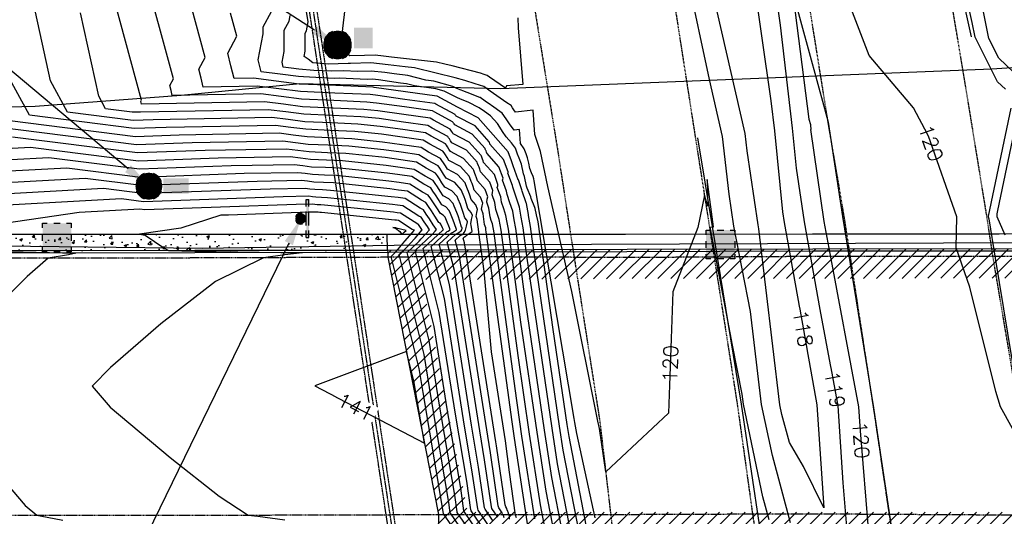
# Model space of a CAD drawing. Header units: feet. Extents: x 351431 to 355879, y 310968 to 329728.
# Tile 217 of 254: x 352497 to 352768, y 326897 to 327033. Entities that reach past the tile are written whole.
import ezdxf

# ---------------------------------------------------------------- set-up
doc = ezdxf.new("R2010")
doc.units = ezdxf.units.FT
doc.header["$MEASUREMENT"] = 0
doc.linetypes.add('D10', pattern=[0.15, 0.1, -0.05])
doc.linetypes.add('D25', pattern=[0.375, 0.25, -0.125])
for name, color, linetype in [('EHID', 86, 'Continuous'), ('EHYSC', 161, 'Continuous'), ('ELID', 174, 'Continuous'), ('ELIG', 41, 'Continuous'), ('ELTCH-EG1', 253, 'Continuous'), ('ELTCN-EG1', 251, 'Continuous'), ('ELUDC', 153, 'D10'), ('ELUEU', 153, 'UE'), ('ELUG', 153, 'EGASRT'), ('ELYCB-BACK', 5, 'Continuous'), ('ELYCB-FL', 2, 'Continuous'), ('ELYSP', 1, 'D25'), ('ELYSS', 2, 'Continuous'), ('ELYSW-BACK', 2, 'Continuous'), ('ESFLJ', 5, 'Continuous'), ('ESFS', 153, 'Continuous'), ('ESMask', 155, 'Continuous'), ('ESUD', 5, 'Continuous'), ('ESUD-CMP', 13, 'D10'), ('ESUS', 5, 'Continuous'), ('ETFS', 6, 'Continuous'), ('ETTC', 252, 'Continuous'), ('ETUD', 4, 'Continuous'), ('ETUS', 2, 'Continuous')]:
    doc.layers.add(name, color=color, linetype=linetype)
doc.styles.add('L80', font='simplex', dxfattribs={"height": 4})
doc.styles.add('ROMANSM', font='romansm.shx')
doc.linetypes.add('EGASRT', pattern='A,0.15,-0.07,0.15,-0.04,["G",ROMANSM,S=0.08,R=0,X=-0.005,Y=-0.04],-0.12,0.15,-0.07,0.15,-0.04,[")",ROMANSM,S=0.08,R=0,X=-0.09,Y=-0.04],-0.075', length=1.015)
doc.linetypes.add('UE', pattern='A,0.25,-0.07,0.07,-0.07,0.07,-0.07,0.07,-0.07,0.25,-0.06,["UE",ROMANSM,S=0.08,R=0,X=-0.02,Y=-0.04],-0.175', length=1.225)

# ---------------------------------------------------------------- blocks, each defined once
blk = doc.blocks.new('ESUFJBOX1')
for points in [[(-0.0787, 0.0535), (-0.0787, 0.0787), (-0.0535, 0.0787)], [(-0.0178, 0.0787), (0.0178, 0.0787)], [(0.0535, 0.0787), (0.0787, 0.0787), (0.0787, 0.0535)], [(-0.0787, -0.0178), (-0.0787, 0.0178)], [(0.0787, 0.0178), (0.0787, -0.0178)], [(-0.0787, -0.0787), (-0.0787, -0.0535)], [(0.0787, -0.0535), (0.0787, -0.0787), (0.0535, -0.0787)], [(-0.0535, -0.0787), (-0.0787, -0.0787)], [(0.0178, -0.0787), (-0.0178, -0.0787)]]:
    blk.add_lwpolyline(points)
at = {"layer": 'ESMask'}
blk.add_solid([(-0.0787, -0.0787), (-0.0787, 0.0787), (0.0787, -0.0787), (0.0787, 0.0787)], dxfattribs=at)
blk = doc.blocks.new('ESIPUBSIGN')
at = {"layer": 'ESMask'}
h = blk.add_hatch(color=256, dxfattribs=at)
edge = h.paths.add_edge_path()
edge.add_arc((0, 0), 0.03, 90, 450)
for p, q in [((-0.03, 0.1047), (-0.0447, 0.1047)), ((-0.0447, 0.1047), (-0.0447, 0.066)), ((-0.03, 0.1047), (-0.03, 0.066)), ((-0.0447, 0.0381), (-0.0447, -0.0393)), ((-0.03, 0.0381), (-0.03, -0.0393)), ((-0.0447, -0.0672), (-0.0447, -0.1059)), ((-0.03, -0.1059), (-0.0447, -0.1059)), ((-0.03, -0.0672), (-0.03, -0.1059))]:
    blk.add_line(p, q)
for start, end in [(144.2314, 216.3563), (17.9702, 107.0495), (253.5383, 340.7883)]:
    blk.add_arc((0, 0), 0.03, start, end)
blk.add_solid([(-0.0447, -0.1059), (-0.03, -0.1059), (-0.0447, 0.1047), (-0.03, 0.1047)], dxfattribs=at)
blk = doc.blocks.new('ESUSMHOLE')
for radius, start, end in [(0.0738, 110, 160), (0.0738, 20, 70), (0.0492, 155, 205), (0.0492, 65, 115), (0.0492, 335, 25), (0.0738, 200, 250), (0.0492, 245, 295), (0.0738, 290, 340)]:
    blk.add_arc((0, 0), radius, start, end)
at = {"layer": 'ESMask', "const_width": 0.0738}
blk.add_lwpolyline([(-0.0369, 0, 1), (0.0369, 0, 1)], format="xyb", close=True, dxfattribs=at)
at = {"layer": 'ESMask'}
blk.add_solid([(0.0796, -0.0411), (0.0796, 0.0441), (0.2186, -0.0411), (0.2186, 0.0441)], dxfattribs=at)
blk = doc.blocks.new('ESUDFI')
for p, q in [((-0.0246, 0.0125), (-0.012, 0.0252)), ((-0.0118, -0.0119), (0.0118, 0.0119)), ((0.0005, 0.0379), (0.0133, 0.0508)), ((0.0236, 0.0239), (0.0369, 0.0373)), ((0.0379, 0.001), (0.0506, 0.0139)), ((-0.0506, -0.0139), (-0.0371, -0.0002)), ((-0.0369, -0.0373), (-0.0236, -0.0239)), ((-0.0133, -0.0508), (0.0002, -0.0371)), ((0.0128, -0.0244), (0.0253, -0.0117))]:
    blk.add_line(p, q)
for radius, start, end in [(0.0787, 110, 160), (0.0787, 20, 70), (0.0525, 152.8055, 297.8903), (0.0525, 332.8055, 117.8903), (0.0787, 200, 250), (0.0787, 290, 340)]:
    blk.add_arc((0, 0), radius, start, end)
at = {"layer": 'ESMask', "const_width": 0.0787}
blk.add_lwpolyline([(-0.0394, 0, 1), (0.0394, 0, 1)], format="xyb", close=True, dxfattribs=at)
at = {"layer": 'ESMask', "color": 155}
blk.add_solid([(0.0906, -0.0176), (0.0906, 0.0964), (0.1931, -0.0176), (0.1931, 0.0964)], dxfattribs=at)

msp = doc.modelspace()

# ---------------------------------------------------------------- hatches: boundary and pattern name
at = {"layer": 'EHID'}
h = msp.add_hatch(dxfattribs=at)
h.set_pattern_fill('ANSI31', color=256, scale=20, style=0)
h.set_pattern_definition([(45, (-40.766, -171.4107), (-1.767766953, 1.767766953), [])])
h.paths.add_polyline_path([(352814.73, 326969.7), (352814.68, 326970.27), (352765.69, 326970.33), (352715.08, 326970.22), (352663.91, 326970.2), (352612.5, 326969.95), (352597.88, 326969.89), (352597.96, 326969.3), (352598.01, 326968.01), (352604.96, 326932.65), (352611.91, 326897.16), (352611.94, 326895.68), (352611.93, 326895.09), (352611.24, 326889.86), (352612.71, 326889.77), (352662.78, 326889.73), (352713.22, 326889.71), (352764.39, 326889.79), (352815.01, 326889.87), (352823.96, 326889.92), (352824.1, 326890.45), (352823.47, 326895.22), (352823.39, 326895.8), (352823.22, 326897.1), (352818.5, 326932.77), (352814.87, 326968.35)])
h.paths.add_polyline_path([(352663.93, 326962.14), (352715.09, 326962.16), (352765.69, 326962.27), (352807.39, 326962.22), (352810.5, 326931.84), (352814.98, 326897.93), (352764.37, 326897.85), (352713.22, 326897.77), (352662.79, 326897.79), (352619.96, 326897.83), (352619.96, 326898.02), (352612.87, 326934.2), (352607.43, 326961.87), (352612.54, 326961.89)], flags=16)
at = {"layer": 'EHYSC'}
h = msp.add_hatch(dxfattribs=at)
h.set_pattern_fill('AR-CONC', color=256, style=0)
h.set_pattern_definition([(50, (352458.473, 326969.777), (7.1726, -0.62752), [0.75, -8.25]), (355, (352458.473, 326969.777), (-1.3875, 7.52192), [0.6, -6.6]), (100.4514, (352459.071, 326969.725), (5.7851, 6.8944), [0.6374, -7.01142]), (46.184, (352458.473, 326971.777), (10.6724, -1.6552), [1.125, -12.375]), (96.636, (352459.362, 326971.639), (9.3466, 9.7412), [0.9561, -10.5171]), (351.184, (352458.473, 326971.777), (9.3466, 9.7412), [0.9, -9.9]), (21, (352459.473, 326971.277), (5.96907, -4.0262), [0.75, -8.25]), (326, (352459.473, 326971.277), (2.43315, 7.2515), [0.6, -6.6]), (71.4514, (352459.9704, 326970.9415), (8.40223, 3.2253), [0.6374, -7.01142]), (37.5, (352458.473, 326969.777), (0.1216, 3.32894), [0, -6.52, 0, -6.7, 0, -6.625]), (7.5, (352458.473, 326969.777), (2.630695, 3.94412), [0, -3.82, 0, -6.37, 0, -2.525]), (327.5, (352456.243, 326969.777), (5.338224, -0.22555), [0, -2.5, 0, -7.8, 0, -10.35]), (317.5, (352455.243, 326969.777), (5.83186, 1.00105), [0, -3.25, 0, -5.18, 0, -7.35])])
h.paths.add_polyline_path([(352544.76, 326974.4), (352493.66, 326974.39), (352469.55, 326974.73), (352464.22, 326976.56), (352463.57, 326975.57), (352462.55, 326975.49), (352462.05, 326975.88), (352461.71, 326976.62), (352461.96, 326977.22), (352462.72, 326977.81), (352461.04, 326979.57), (352458.86, 326980.6), (352458.47, 326977.39), (352458.96, 326975.4), (352460.67, 326972.45), (352463.74, 326969.83), (352469.56, 326969.84), (352493.85, 326969.78), (352544.82, 326969.85), (352597.77, 326969.89), (352597.74, 326974.39)])

# ---------------------------------------------------------------- linework, layer by layer
msp.add_line((352597.74, 326974.39), (352597.77, 326969.89), dxfattribs=at)
at = {"layer": 'ELID'}
for points in [[(352814.68, 326970.27), (352765.69, 326970.33), (352715.08, 326970.22), (352663.91, 326970.2), (352612.5, 326969.95), (352597.88, 326969.89), (352597.96, 326969.3), (352598.01, 326968.01), (352604.96, 326932.65)], [(352604.96, 326932.65), (352611.91, 326897.16), (352611.94, 326895.68), (352611.93, 326895.09), (352611.24, 326889.86), (352612.71, 326889.77), (352662.78, 326889.73), (352713.22, 326889.71), (352764.39, 326889.79), (352815.01, 326889.87)]]:
    msp.add_lwpolyline(points, dxfattribs=at)
at = {"layer": 'ELIG', "flags": 128}
for points in [[(352709.81, 327039.91), (352718.25, 327008.96), (352719.25, 327005.2), (352723.19, 326979.28), (352731.78, 326926.57), (352736.98, 326891.46), (352743.48, 326851.72)], [(352683.3, 327000.92), (352687.33, 326976.47), (352695.3, 326927.57), (352699.97, 326896.15), (352707.89, 326847.59)], [(352812.18, 326974.82), (352766.36, 326974.37), (352714.94, 326974.4), (352663.47, 326974.28), (352612.13, 326974.3), (352597.66, 326974.32), (352546.7, 326974.16)]]:
    msp.add_lwpolyline(points, dxfattribs=at)
at = {"layer": 'ELTCH-EG1', "elevation": 120, "flags": 128}
msp.add_lwpolyline([(352769.58, 327009.08), (352763.31, 326979.36), (352763.29, 326979.25), (352763.29, 326979.18), (352763.52, 326978.64), (352765.28, 326967.79), (352770.96, 326933.17)], dxfattribs=at)
at = {"layer": 'ELTCN-EG1', "flags": 128}
for points, elevation in [([(352772.42, 327016.96), (352766.23, 327022.82), (352763.48, 327028.27), (352759.78, 327047.19), (352752.84, 327078.51), (352748.94, 327095.06), (352744.21, 327120.25), (352741.97, 327134.5), (352734.17, 327175.43), (352732.18, 327186.22), (352725.17, 327229), (352723.68, 327238.48), (352716.6, 327281.84), (352715.12, 327290.47), (352708.1, 327335.17)], 118), ([(352768.07, 327014.29), (352765.9, 327016.34), (352759.72, 327028.61), (352758.93, 327032.64), (352748.83, 327078.19), (352748.03, 327081.61), (352742.58, 327110.67), (352741.33, 327110.71), (352741.29, 327110.66), (352740.92, 327111.3), (352740.85, 327111.83), (352729.68, 327145.8), (352724.55, 327157.06), (352719.71, 327186.04), (352712.55, 327208.32), (352708.81, 327228.91), (352700.34, 327259.48), (352699.33, 327276.89), (352691.44, 327313.08)], 119), ([(352633.75, 327033.98), (352633.9, 327031.19), (352635.2, 327015.64), (352630.62, 327015.27), (352630.41, 327014.55), (352625.99, 327017.63), (352625.36, 327018.07), (352624.51, 327018.35), (352623.49, 327018.69), (352615.67, 327020.73), (352613.66, 327021.23), (352611.36, 327021.8), (352598.98, 327023.18), (352596.76, 327023.42), (352594.53, 327023.67), (352591.55, 327023.58), (352587.53, 327023.46), (352585.94, 327024.7), (352584.8, 327027.84), (352585.37, 327029.46), (352587.62, 327048.22)], 119), ([(352771.25, 327006.3), (352765.9, 326980.94), (352765.71, 326979.97), (352765.72, 326979.26), (352767.89, 326974.2)], 121), ([(352600.24, 326976.12), (352599.36, 326976.21), (352600.09, 326975.99), (352601.31, 326975.1), (352601.87, 326974.29), (352602.48, 326974.9), (352603.05, 326975.42), (352600.31, 326976.08), (352600.29, 326976.09), (352600.25, 326976.11), (352600.24, 326976.11), (352600.24, 326976.12)], 141), ([(352493.86, 326969.58), (352512.03, 326969.15), (352509.98, 326968.71), (352504.39, 326967.77), (352498.6, 326962.74), (352487.94, 326951.98)], 139), ([(352491.31, 326907.6), (352498.08, 326899.69), (352501.29, 326896.99), (352502.18, 326896.82), (352508.5, 326895.64)], 139)]:
    msp.add_lwpolyline(points, dxfattribs=dict(at, elevation=elevation))
at = {"layer": 'ELUDC'}
msp.add_line((352565.77, 327112.42), (352607, 326841.43), dxfattribs=at)
at = {"layer": 'ELUEU', "flags": 128}
msp.add_lwpolyline([(352321.11, 327031.09), (352333.13, 327025.64), (352362.14, 327026.42), (352397.4, 327022.45), (352418, 327011.51), (352431.8, 327000.01), (352458.1, 326981.29), (352465.9, 326973.24), (352483.69, 326971.28), (352546.83, 326970.51), (352605.6, 326971.45), (352775.24, 326972.05), (352827.6, 326971.99), (352864.26, 326971.61), (352937.44, 326971.65), (352947.4, 326972.84), (352951.29, 326975.38), (352972.07, 326997.1), (352985.88, 327013.75), (353012.69, 327027.73), (353049.35, 327024.62), (353073.7, 327022.81), (353108.14, 327025.69), (353153.53, 327024.87), (353186.47, 327024.92), (353210.69, 327025.77), (353231.94, 327025.38), (353246.72, 327026.53), (353285.15, 327026.28), (353312.56, 327024.95), (353342.32, 327018.84), (353372.43, 327020.12), (353420.76, 327021.49), (353460.54, 327021.37), (353461.53, 327024.21), (353502.83, 327025.61), (353513.22, 327021.01), (353526.07, 327007.17), (353532.6, 327004.81), (353546.65, 327003.65)], dxfattribs=at)
at = {"layer": 'ELUG', "flags": 128}
msp.add_lwpolyline([(351628.51, 327009.58), (351727.98, 327005.72), (351879.5, 327005.44), (352016.06, 327009.05), (352139.04, 327008.19), (352229.02, 327010.07), (352291.51, 327009.48), (352327.51, 327011.59), (352363.93, 327007.9), (352394.05, 327008.4), (352418, 327011.51), (352467.76, 327008.79), (352500.86, 327009.66), (352541.02, 327012.64), (352573.71, 327015.89), (352629.09, 327014.46), (352764.36, 327019.9), (352798.92, 327022.22), (352840.68, 327019.81), (352879.46, 327015.94), (352912.78, 327017.78), (352940.99, 327004.09), (353016.09, 327000.07), (353073.16, 326999.6), (353126.27, 327000.8), (353171.7, 327001.07), (353207.47, 326998.86), (353258.09, 326998.92), (353287.96, 327003.27), (353330.55, 327004.17), (353359.99, 327004.54), (353394.26, 327005.2), (353432.44, 327004.83), (353487, 327004.74), (353514.94, 327004.34), (353526.78, 327004.41)], dxfattribs=at)
at = {"layer": 'ELYCB-BACK', "flags": 128}
msp.add_lwpolyline([(352834.88, 326970.25), (352765.69, 326970.33), (352715.08, 326970.22), (352663.91, 326970.2), (352612.5, 326969.95), (352597.88, 326969.89), (352544.82, 326969.85), (352493.85, 326969.78), (352469.56, 326969.84), (352463.74, 326969.83), (352460.67, 326972.45), (352459.25, 326974.77), (352458.96, 326975.4), (352458.47, 326977.39), (352458.86, 326980.6), (352463.52, 327007.64), (352464.37, 327012.68), (352465.1, 327016.53)], dxfattribs=at)
at = {"layer": 'ELYCB-FL', "flags": 128}
msp.add_lwpolyline([(352834.88, 326969.7), (352765.73, 326969.72), (352715.06, 326969.68), (352663.76, 326969.55), (352612.56, 326969.43), (352597.96, 326969.3), (352544.8, 326969.2), (352493.87, 326969.12), (352469.77, 326969.21), (352463.31, 326969.33), (352460.37, 326972.09), (352458.26, 326975.09), (352457.88, 326977.48), (352458.23, 326980.65), (352462.92, 327007.73), (352463.82, 327012.79), (352464.55, 327016.64)], dxfattribs=at)
at = {"layer": 'ELYSP', "flags": 128}
for points in [[(351862.52, 329554.66), (351868.48, 329538.31), (351869.42, 329535.95), (351870.63, 329533.34), (351871.84, 329531.02), (351898.68, 329481.43), (351924.63, 329434.28), (351928.34, 329428.36), (351931.88, 329424.34), (351933, 329422.54), (351952.19, 329389.41), (351978.48, 329342.28), (352004.81, 329294.75), (352030.84, 329247.33), (352060.63, 329194.08), (352086.79, 329146.62), (352116.65, 329092.67), (352140.95, 329048.32), (352164.81, 329004.89), (352188.15, 328962.14), (352212.85, 328916.49), (352228.2, 328887.95), (352236.33, 328872.41), (352258.49, 328829.36), (352280.54, 328783.38), (352290.03, 328762.79), (352309.71, 328719.23), (352329.72, 328673.69), (352349.1, 328626.81), (352367.07, 328581.15), (352373.57, 328564.01), (352390.32, 328517.88), (352406.22, 328471.17), (352421.7, 328424.27), (352436.86, 328376.11), (352450.25, 328329.8), (352462.61, 328281.12), (352475.09, 328231.87), (352486.25, 328185.11), (352496.74, 328135.09), (352505.62, 328086.27), (352514.54, 328033.94), (352521.76, 327989.77), (352531.3, 327933.73), (352538.7, 327889.39), (352547.72, 327833.41), (352554.93, 327789.91), (352563.81, 327734.73), (352571.11, 327689.55), (352579.84, 327635.26), (352587.38, 327589.57), (352596.28, 327533.25), (352603.29, 327489.34), (352612.56, 327432.99), (352619.66, 327389.61), (352628.79, 327333.57), (352636.36, 327289.78), (352645.14, 327234.58), (352652.62, 327189.46), (352661.63, 327134.08), (352668.69, 327089.35), (352675.89, 327044.48), (352682.73, 327000.59), (352686.56, 326976.32), (352694.26, 326927.21), (352698.66, 326895.64), (352706.97, 326847.16), (352714.25, 326799.55), (352722.48, 326747.2), (352729.75, 326701.34), (352737.97, 326649.53), (352746.56, 326595.61), (352754.07, 326548.63), (352762.09, 326498.76), (352770.28, 326448.66), (352778.28, 326399.02), (352786.42, 326348.21), (352794.41, 326298.89), (352802.47, 326248.63), (352810.51, 326199.31), (352818.65, 326148.92), (352826.64, 326099.4), (352835.05, 326048.43), (352843, 325999.3), (352851.33, 325946.41), (352858.97, 325899.03), (352867.02, 325848.86), (352874.94, 325799.46), (352883.36, 325747.23), (352891.16, 325699.21), (352899.48, 325647.1), (352907.27, 325599.21), (352915.42, 325548.05), (352923.22, 325499.12), (352931.65, 325447.72), (352940.42, 325398.62), (352949.15, 325347.91), (352957.47, 325299.11), (352966.11, 325246.23), (352973.26, 325199.22), (352981.71, 325147.47), (352989.51, 325099.49), (352994.9, 325068.59), (353000.4, 325032.81), (353006.91, 324993.6), (353012.12, 324957.22), (353021.58, 324898.88), (353029.63, 324849.76), (353037.69, 324799.9), (353045.8, 324751.02), (353054.11, 324701.43), (353062.02, 324652.29), (353070.04, 324602.96), (353077.96, 324553.87), (353085.91, 324505.09), (353094.14, 324454.84), (353102.2, 324406.14), (353110.06, 324356.36), (353118.02, 324307.22), (353125.92, 324257.7), (353133.91, 324207.71), (353141.65, 324159.13), (353149.64, 324109.53), (353157.86, 324060.15), (353165.85, 324010.86), (353173.75, 323961.19), (353181.54, 323912.02), (353189.31, 323862.86), (353197.18, 323812.79), (353205.17, 323763.84), (353213.16, 323713.91), (353220.85, 323664.89), (353228.93, 323615.88), (353236.82, 323566.31), (353244.93, 323517.07), (353252.73, 323467.46), (353260.77, 323417.72), (353268.41, 323368.86), (353276.49, 323319.6), (353284.34, 323270.41), (353292.33, 323221.36), (353299.99, 323171.68), (353307.93, 323122.47), (353316.1, 323072.76), (353323.86, 323023.29), (353332.53, 322971.2), (353340.22, 322922.22), (353347.13, 322874.57), (353353.74, 322823.54), (353359.62, 322773.77), (353365.17, 322724.35), (353370.3, 322674.05), (353375.32, 322625.03), (353379.87, 322575.18), (353384.18, 322525.33), (353387.85, 322475.76), (353391.39, 322426.12), (353394.47, 322376.08), (353397.29, 322326.88), (353399.17, 322276.61), (353401.08, 322227.34), (353402.1, 322175.29), (353403.06, 322127.63), (353403.66, 322075.2), (353403.64, 322026.39), (353403.67, 321975.84), (353403.97, 321926.36), (353403.89, 321875.83), (353404, 321870.12), (353405.85, 321868.24), (353409.01, 321827.04), (353412.79, 321812.81), (353417.65, 321807.44), (353422.66, 321811.83), (353426.67, 321827.75), (353429.86, 321842.46), (353429.64, 321876.49), (353429.54, 321926.15), (353429.75, 321976.4), (353429.79, 322027.56), (353429.97, 322076.64), (353429.72, 322128.27), (353429.25, 322177.1), (353428.85, 322227.79), (353428.22, 322277.97), (353427.15, 322328.04), (353425.56, 322378.43), (353423.62, 322427.85), (353421.45, 322478.53), (353418.44, 322525.97), (353414.47, 322578.5), (353410.55, 322629.29), (353406.58, 322678.66), (353401.12, 322728.54), (353395.2, 322777.93), (353389.23, 322827.82), (353382.69, 322878.03), (353375.18, 322928.17), (353367.76, 322976.62), (353359.81, 323029.14), (353352.32, 323077.72), (353344.64, 323128.12), (353336.86, 323177.53), (353329.17, 323226.11), (353321.25, 323275.45), (353313.08, 323325.09), (353304.98, 323374.58), (353296.9, 323424.28), (353289.12, 323472.69), (353281.01, 323522.56), (353272.96, 323571.98), (353264.82, 323621.91), (353256.83, 323670.94), (353248.87, 323720.32), (353240.85, 323769.6), (353233.06, 323818.82), (353224.88, 323868.78), (353216.97, 323917.79), (353209, 323967.62), (353201.01, 324016.34), (353192.87, 324065.93), (353184.88, 324115.09), (353176.89, 324164.41), (353168.84, 324213.83), (353160.97, 324263.08), (353152.94, 324312.58), (353144.91, 324361.58), (353136.98, 324411.25), (353129.01, 324459.9), (353120.97, 324509.72), (353111.8, 324559.29), (353103.71, 324608.2), (353096.64, 324657.7), (353088.4, 324707.05), (353080.52, 324756.9), (353072.54, 324806.18), (353064.63, 324854.91), (353056.29, 324905.17), (353046.88, 324963), (353040.5, 325001.65), (353034.51, 325038.43), (353032.08, 325056.91), (353025.4, 325088.03), (353026.74, 325090.76), (353025.08, 325099.84), (353017.26, 325149.09), (353009.07, 325199.67), (353001.18, 325249.31), (352992.9, 325300.49), (352985.13, 325349.2), (352977.11, 325399.98), (352969.08, 325449.2), (352960.89, 325500.26), (352953.27, 325549.21), (352944.97, 325600.34), (352937.08, 325649), (352928.75, 325700.88), (352920.89, 325749.35), (352912.73, 325800.14), (352904.9, 325849.4), (352896.71, 325900.39), (352888.84, 325949.1), (352880.4, 326000.29), (352872.64, 326049.08), (352864.39, 326099.28), (352856.34, 326149.02), (352848.26, 326199.2), (352840.19, 326249.08), (352832.22, 326298.89), (352824.01, 326349.18), (352815.93, 326399.61), (352807.57, 326449.38), (352799.67, 326499.18), (352791.56, 326549.6), (352782.84, 326599.22), (352774.42, 326655.56), (352766.72, 326704.51), (352759.08, 326752.71), (352751.12, 326803.37), (352743.48, 326851.72), (352736.98, 326891.46), (352731.78, 326926.57), (352723.7, 326979.14), (352719.25, 327005.2), (352712.08, 327050.01), (352704.85, 327094.46), (352697.35, 327139.97), (352688.23, 327195.49), (352680.89, 327240.25), (352672.13, 327294.7), (352664.68, 327340.33), (352655.67, 327395.92), (352648.53, 327439.83), (352639.52, 327495.27), (352632.47, 327539.74), (352623.57, 327595.47), (352616.32, 327639.82), (352607.25, 327696.56), (352600.2, 327740.15), (352591.08, 327795.89), (352583.74, 327839.91), (352574.34, 327896.71), (352567.07, 327939.86), (352557.56, 327996.32), (352550.22, 328040.19), (352541.44, 328091.31), (352531.4, 328143.34), (352531.45, 328143.34), (352520.62, 328192.63), (352509.03, 328240.63), (352496.55, 328290.59), (352483.55, 328339.04), (352470.58, 328386.05), (352455.86, 328435.02), (352438.97, 328481.36), (352424.2, 328530.36), (352407.62, 328575.42), (352400.09, 328594.71), (352382.61, 328639.43), (352363.23, 328687.59), (352344.26, 328731.71), (352323.27, 328778.58), (352313.92, 328797.66), (352289.67, 328845.52), (352266.59, 328888.4), (352258.52, 328902.89), (352241.23, 328932.66), (352222.63, 328964.17), (352215.23, 328975.86), (352188.32, 329018), (352161.34, 329060.22), (352134.23, 329102.69), (352100.69, 329155.16), (352074.93, 329201.67), (352045.48, 329255.23), (352019.65, 329301.99), (351992.93, 329350.38), (351967.17, 329397.28), (351942.01, 329443.17), (351916.49, 329489.9), (351902.82, 329514.6), (351891.6, 329531.22), (351884.34, 329540.62), (351870.15, 329558.58, 1.1946), (351862.45, 329554.85)], [(352669.31, 326840.93), (352677.33, 326790.8), (352685.12, 326741.63), (352692.68, 326692.33), (352700.79, 326642.52), (352708.71, 326593.13), (352716.56, 326544.1), (352724.39, 326494.75), (352732.31, 326445.28), (352740.5, 326396.07), (352748.52, 326346.78), (352756.55, 326297.83), (352765.17, 326247.85), (352772.79, 326198.85), (352780.82, 326149.55), (352788.93, 326099.86), (352789.46, 326095.44), (352787.74, 326095.71), (352785.97, 326098.57), (352769.08, 326147.44), (352750.49, 326195.2), (352732.36, 326242.65), (352714.34, 326290.18), (352695.73, 326337.75), (352677.36, 326385.81), (352671.31, 326401.44), (352652.58, 326449.25), (352633.95, 326496.99), (352614.26, 326547.05), (352593.4, 326600.3), (352572.27, 326654.15), (352552.21, 326704.8), (352532.03, 326757.14), (352511.78, 326807.7), (352491.79, 326859.43), (352489.07, 326865.88), (352482.85, 326881.64), (352481.96, 326884.08), (352478.73, 326892.72, -0.387923), (352480.89, 326896.38), (352490.59, 326896.88), (352495.74, 326896.99), (352547.34, 326896.98), (352611.91, 326897.16), (352663.21, 326897.2), (352713.18, 326897.39), (352764.07, 326897.1), (352815.19, 326897.09), (352834.19, 326897.1), (352884.99, 326897.18), (352941.91, 326897.36), (352945.23, 326897.33), (352948.07, 326897.35, -0.343653), (352955.1, 326892.59), (352955.27, 326889.92), (352955.99, 326849.83), (352955.47, 326840.72), (352956.55, 326786.31), (352958.6, 326733.13), (352961.11, 326680.34), (352963.2, 326628.51), (352965.4, 326575.97), (352967.27, 326523.24), (352970, 326470.96), (352971.95, 326422.3), (352971.3, 326394.39), (352971.35, 326393.86), (352968.23, 326345.53), (352964.31, 326289.65), (352959.96, 326237.31), (352956.51, 326185.44), (352953.03, 326134.96), (352949.28, 326082.51), (352947.5, 326029.85), (352947.29, 325978.11), (352949.25, 325926.05), (352951.86, 325876.73), (352953.27, 325824.71), (352952.57, 325822.12), (352950.49, 325821.49), (352947.43, 325822.57), (352939.49, 325871.34), (352931.53, 325920.36), (352923.69, 325970.01), (352915.85, 326018.85), (352907.87, 326068.63), (352899.89, 326117.32), (352892.07, 326167.26), (352884.3, 326216.71), (352876.4, 326266.05), (352868.33, 326315.28), (352860.49, 326364.65), (352852.55, 326414.29), (352844.24, 326463.55), (352836.39, 326512.77), (352828.44, 326562.2), (352820.67, 326611.62), (352812.85, 326660.91), (352805.04, 326710.37), (352797.43, 326759.71), (352789.56, 326808.98), (352781.81, 326858.48), (352777.18, 326889.71), (352770.83, 326931.74), (352764.73, 326967.78), (352762.99, 326979.17), (352757.68, 327011.78), (352750.3, 327056.04), (352741.08, 327111.96), (352732.89, 327161.11), (352725.19, 327210.71), (352717, 327260.27), (352708.89, 327309.56), (352701.17, 327358.85), (352692.8, 327407.84), (352684.75, 327457.55), (352676.89, 327506.79), (352668.89, 327556.28), (352663.11, 327596.51), (352661.91, 327599.5), (352666.75, 327599.31), (352671.43, 327600.91), (352673.58, 327596.98), (352688.25, 327559.15), (352705.74, 327511.22), (352723.35, 327462.77), (352741.16, 327415.34), (352761.84, 327368.02), (352784.32, 327321.64), (352806.98, 327275.77), (352830.16, 327228.36), (352852.86, 327181.53), (352875.43, 327135.27), (352898.73, 327088.17), (352921.62, 327041.43), (352935.71, 327016.32), (352939.95, 327008.78), (352944.02, 327001.83), (352950.93, 326987.65), (352953.83, 326981.89), (352957.34, 326973.5, -0.461442), (352953.1, 326968.71), (352947.07, 326968.55), (352938.59, 326968.51), (352887.06, 326968.33), (352834.92, 326968.41), (352765.72, 326968.2), (352715.08, 326968.23), (352663.71, 326967.92), (352612.26, 326968.2), (352598.01, 326968.01), (352544.89, 326967.82), (352494, 326967.75), (352469.81, 326967.69), (352463.49, 326967.73), (352460.89, 326967.73), (352456.68, 326972.72), (352455.58, 326972.63), (352456.38, 326977.4), (352456.85, 326980.75), (352461.61, 327008.27), (352462.65, 327013.78), (352462.82, 327014.6), (352464.73, 327025.76), (352471.22, 327076.33), (352477.38, 327126.05), (352483.66, 327176.67), (352489.81, 327226.52), (352495.63, 327275.78), (352502.04, 327325.95), (352508.17, 327377.49), (352513.96, 327426.07), (352518.69, 327476.29), (352521.89, 327527.81), (352523.21, 327577.57), (352524.96, 327603.15), (352527.06, 327610.52), (352529.97, 327613.88), (352534.11, 327615.57), (352538.8, 327615.57), (352542.17, 327613.86), (352544.23, 327610.85), (352548.46, 327587.45), (352557.12, 327538.03), (352564.8, 327488.59), (352573.35, 327439.22), (352581.53, 327389.72), (352589.66, 327340.53), (352597.61, 327291.05), (352605.22, 327242.1), (352613.36, 327192.34), (352621.44, 327143.28), (352628.96, 327093.63), (352637.1, 327044.5), (352644.72, 326997.64), (352648.24, 326974.74), (352656.35, 326922.87), (352660.02, 326891.46), (352669.31, 326840.93)]]:
    msp.add_lwpolyline(points, format="xyb", dxfattribs=at)
at = {"layer": 'ELYSS', "flags": 128}
msp.add_lwpolyline([(352758.7, 327028.71), (352747.79, 327078.11), (352741.57, 327116.93), (352731.75, 327173.84), (352722.98, 327227.75), (352714.52, 327280.86), (352705.62, 327334.04), (352696.96, 327388.02), (352688.25, 327441.91), (352679.52, 327496.33), (352671.97, 327545.38), (352664.99, 327594.75), (352672.66, 327595.88)], dxfattribs=at)
at = {"layer": 'ELYSW-BACK', "flags": 128}
msp.add_lwpolyline([(352458.86, 326980.6), (352461.04, 326979.57), (352462.72, 326977.81), (352461.96, 326977.22), (352461.71, 326976.62), (352462.05, 326975.88), (352462.55, 326975.49), (352463.57, 326975.57), (352464.22, 326976.56), (352469.55, 326974.73), (352493.66, 326974.39), (352544.76, 326974.4), (352597.74, 326974.39)], dxfattribs=at)
at = {"layer": 'ESUD-CMP'}
msp.add_lwpolyline([(352566.76, 327112.57), (352607.99, 326841.58), (352606.01, 326841.28), (352564.78, 327112.27)], dxfattribs=at)
at = {"layer": 'ETFS', "linetype": 'ByBlock', "lineweight": -2}
msp.add_lwpolyline([(352570.71, 326971.93), (352392.86, 326606.77)], dxfattribs=at)
at = {"layer": 'ETFS'}
msp.add_solid([(352569.58, 326972.48), (352573.99, 326978.67), (352571.83, 326971.38)], dxfattribs=at)
at = {"layer": 'ETUD', "linetype": 'ByBlock', "lineweight": -2}
msp.add_lwpolyline([(352577.82, 327030.55), (352285.42, 327219.63)], dxfattribs=at)
at = {"layer": 'ETUD'}
msp.add_solid([(352578.5, 327031.6), (352584.12, 327026.48), (352577.14, 327029.5)], dxfattribs=at)
at = {"layer": 'ETUS', "linetype": 'ByBlock', "lineweight": -2}
msp.add_lwpolyline([(352526.42, 326992.42), (352297.93, 327184.17)], dxfattribs=at)
at = {"layer": 'ETUS'}
msp.add_solid([(352527.22, 326993.38), (352532.16, 326987.6), (352525.61, 326991.46)], dxfattribs=at)

# ---------------------------------------------------------------- block references
at = {"layer": 'ESFLJ', "xscale": 50, "yscale": 50, "zscale": 50}
for p in [(352506.83, 326973.47), (352689.59, 326971.55)]:
    msp.add_blockref('ESUFJBOX1', p, dxfattribs=at)
at = {"layer": 'ESFS', "xscale": 49.99999999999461, "yscale": 49.99999999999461, "zscale": 49.99999999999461, "rotation": 180.0965895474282}
msp.add_blockref('ESIPUBSIGN', (352573.99, 326978.67), dxfattribs=at)
at = {"layer": 'ESUD', "xscale": 50, "yscale": 50, "zscale": 50}
msp.add_blockref('ESUDFI', (352584.12, 327026.48), dxfattribs=at)
at = {"layer": 'ESUS', "xscale": 50, "yscale": 50, "zscale": 50}
msp.add_blockref('ESUSMHOLE', (352532.16, 326987.6), dxfattribs=at)

# ---------------------------------------------------------------- next in the draw order: texts
at = {"layer": 'ETTC', "char_height": 4, "attachment_point": 5, "style": 'L80', "bg_fill": 3, "box_fill_scale": 1.2, "bg_fill_color": 256}
for s, insert, rotation, bg_fill_transparency in [('{120}', (352747.54, 326999.49, 120), 289.4591, 7019824), ('{118}', (352712.33, 326948.42, 118), 280.1652, 7019639), ('{120}', (352675.79, 326938.69, 120), 87.9734, 7019634), ('{119}', (352721.08, 326931.58, 119), 280.6484, 7019644), ('{141}', (352589, 326926.77, 141), 332.3733, 7019629), ('{120}', (352728.29, 326917.68, 120), 274.5698, 7019649)]:
    msp.add_mtext(s, dxfattribs=dict(at, insert=insert, rotation=rotation, bg_fill_transparency=bg_fill_transparency))

# ---------------------------------------------------------------- next in the draw order: linework, layer by layer
at = {"layer": 'ELTCH-EG1', "flags": 128}
for points, elevation in [([(352646.15, 326891.74), (352643.15, 326907.35), (352641.14, 326920.39), (352635.47, 326959.25), (352633.21, 326975.94), (352632.8, 326978.33), (352632.39, 326980.71), (352631.6, 326983), (352630.81, 326985.27), (352630.68, 326986.25), (352629.6, 326989.23), (352629.67, 326989.53), (352629.72, 326989.79), (352628.59, 326992.9), (352625.24, 326996.66), (352625.13, 326997), (352625.04, 326997.29), (352624.97, 326997.47), (352624.83, 326997.81), (352624.76, 326997.96), (352621.22, 327001.95), (352616.4, 327004.47), (352616.22, 327004.74), (352616.07, 327004.99), (352615.94, 327005.18), (352615.82, 327005.35), (352610.89, 327007.95), (352610.25, 327008.35), (352602.55, 327009.43), (352594.88, 327010.5), (352592.23, 327010.78), (352583.14, 327011.18), (352574.18, 327011.58), (352568.57, 327012.29), (352562.98, 327013), (352538.61, 327012.55), (352538.27, 327013.95), (352537.93, 327015.35), (352538.91, 327017.19), (352530.49, 327048.24)], 125), ([(352708.67, 327046.98), (352713.9, 327006.06), (352714.36, 327004.6), (352714.41, 327004.37), (352714.52, 327003.21), (352714.39, 327003.18), (352718.11, 326977.91), (352719.43, 326970.53), (352727.65, 326926.86), (352728.09, 326920.18), (352730.33, 326892.14)], 120), ([(352773.37, 326914.93), (352766.7, 326926.83), (352765.4, 326931.02), (352758.32, 326959.75), (352754.48, 326970.62), (352754.72, 326979.16), (352746.87, 327001.39), (352742.73, 327009.22), (352730.51, 327023.63), (352724.62, 327039.16)], 120), ([(352703.04, 326895.73), (352701.31, 326902.05), (352695.9, 326927.56), (352695.58, 326930.3), (352692.94, 326943.82), (352686.79, 326976.32), (352687.67, 326976.42), (352685.91, 326989.43), (352686.11, 326982.05), (352685.16, 326985.14), (352683.36, 326976.19), (352676.49, 326958.5), (352675.3, 326925.04), (352657.98, 326908.91), (352656.26, 326920.9), (352655.83, 326922.84), (352648.62, 326958.57), (352642.02, 326987.53), (352640.03, 326997.12), (352638.47, 327001.82), (352637.98, 327008.54), (352633.17, 327007.97), (352632.68, 327008.66), (352632.32, 327009.18), (352631.91, 327009.78), (352630.77, 327010.57), (352626.13, 327013.8), (352624.38, 327015.02), (352622.03, 327015.79), (352619.22, 327016.71), (352616.51, 327017.42), (352611.3, 327018.72), (352605.35, 327020.2), (352602.76, 327020.48), (352598.05, 327021.01), (352593.32, 327021.54), (352587.72, 327021.37), (352587.19, 327021.35), (352587.09, 327021.36), (352581.5, 327021.22), (352580.37, 327021.27), (352577.3, 327021.56), (352575.99, 327022.54), (352574.96, 327023.31), (352575.19, 327024.75), (352575.22, 327029.72), (352575.6, 327030.43), (352576.07, 327032.91), (352575.44, 327036.3)], 120), ([(352633.42, 326896.23), (352633.17, 326896.99), (352631.52, 326908.83), (352630.39, 326917.45), (352626.49, 326941.96), (352624.52, 326964.21), (352623.08, 326974.83), (352623.07, 326974.88), (352623.06, 326974.93), (352623.04, 326974.98), (352623.03, 326975.03), (352622.57, 326978.43), (352622.27, 326979.25), (352622.5, 326980.31), (352622.69, 326981.22), (352622.24, 326982.46), (352620.91, 326983.95), (352620.54, 326985.12), (352620.21, 326986.15), (352619.96, 326986.78), (352619.48, 326987.96), (352619.24, 326988.5), (352617.2, 326990.8), (352614.43, 326992.25), (352613.83, 326993.18), (352613.3, 326994.01), (352612.87, 326994.65), (352612.48, 326995.23), (352609.22, 326996.95), (352607.13, 326998.28), (352601.83, 326999.02), (352596.55, 326999.76), (352588.04, 327000.64), (352581.84, 327000.92), (352575.72, 327001.19), (352571.89, 327001.68), (352568.07, 327002.16), (352540.53, 327001.65), (352528.43, 327001.22), (352488.74, 327006.27)], 130), ([(352625.74, 326894.13), (352622.83, 326898.39), (352622.72, 326898.73), (352621.34, 326908.31), (352618.82, 326923.27), (352613.54, 326956.62), (352609.93, 326971.03), (352614.3, 326975.11), (352614.64, 326975.23), (352614.97, 326975.44), (352615.17, 326975.56), (352614.96, 326976.1), (352614.13, 326978.11), (352613.73, 326979.04), (352613.19, 326979.65), (352612.45, 326980.03), (352611.44, 326981.62), (352610.53, 326983.04), (352609.8, 326984.12), (352609.13, 326985.11), (352607.55, 326985.94), (352604, 326988.2), (352601.11, 326988.61), (352598.23, 326989.01), (352583.86, 326990.51), (352580.53, 326990.65), (352577.26, 326990.8), (352575.2, 326991.06), (352573.16, 326991.32), (352558.41, 326991.05), (352529.86, 326990.03), (352509.6, 326992.6), (352483.17, 326991.16)], 135), ([(352615.56, 326894.01), (352613.3, 326897.31), (352613.29, 326897.36), (352613.11, 326898.58), (352607.67, 326930.81), (352606.64, 326937.34), (352598.89, 326968.23), (352599.44, 326968.75), (352599.53, 326968.86), (352599.75, 326969.1), (352600.14, 326969.53), (352600.79, 326970.27), (352602.68, 326972.44), (352605.33, 326975.53), (352604.72, 326975.68), (352600.87, 326978.13), (352600.39, 326978.2), (352599.9, 326978.26), (352579.67, 326980.37), (352579.23, 326980.39), (352578.79, 326980.41), (352578.52, 326980.44), (352578.25, 326980.48), (352576.28, 326980.44), (352554.09, 326979.65), (352551.95, 326979.57), (352541, 326976.06), (352529.6, 326974.4), (352531.11, 326974.07), (352536.24, 326970.66), (352537.61, 326969.84), (352544.81, 326969.66), (352574.34, 326969.26), (352569.63, 326968.65), (352563.74, 326967.89), (352550.48, 326961.37), (352535.44, 326949.71), (352521.59, 326937.69), (352516.52, 326932.56), (352521.5, 326926.74), (352537.98, 326912.84), (352551.48, 326902.24), (352559.53, 326897.01), (352562.18, 326896.68), (352569.58, 326895.69)], 140)]:
    msp.add_lwpolyline(points, dxfattribs=dict(at, elevation=elevation))
at = {"layer": 'ELTCN-EG1', "flags": 128}
for points, elevation in [([(352662.28, 327339.95), (352669.57, 327296.82), (352669.99, 327294.31), (352670.52, 327291.06), (352678.62, 327239.98), (352684.71, 327199.03), (352685.35, 327194.88), (352692.97, 327146.35), (352693.46, 327139.17), (352694.57, 327129.92), (352698.64, 327093.57), (352702.11, 327056.46), (352702.85, 327050.68), (352703.65, 327048.74), (352706.06, 327031.98), (352709.33, 327003.61), (352710.43, 326992.54), (352712.61, 326977.74), (352716.94, 326953.59), (352721.92, 326927.11), (352723.33, 326905.89), (352724.39, 326892.69)], 119), ([(352708.93, 326894.92), (352703.89, 326913.39), (352700.9, 326927.46), (352697.89, 326953.06), (352693.29, 326976.6), (352691.98, 326985.42), (352690.12, 327001.32), (352686.54, 327016.98), (352680.57, 327044.98), (352674.93, 327078.07), (352672.79, 327089.99), (352666.22, 327127.32), (352664.48, 327133.93), (352657.55, 327180.27), (352655.67, 327190.01), (352654.67, 327195.98), (352647.78, 327234.26), (352646.77, 327240.24), (352639.16, 327289.9), (352638.2, 327295.19), (352632.41, 327334.1)], 119), ([(352638.43, 326896.01), (352634.92, 326918.78), (352633.01, 326931.85), (352627.13, 326975.27), (352626.96, 326976.26), (352626.79, 326977.24), (352626.46, 326978.19), (352626.14, 326979.13), (352625.81, 326981.56), (352625.2, 326983.24), (352625.36, 326984), (352625.5, 326984.65), (352624.78, 326986.64), (352622.64, 326989.04), (352622.37, 326989.87), (352622.14, 326990.61), (352621.97, 326991.06), (352621.62, 326991.9), (352621.45, 326992.29), (352618.81, 326995.26), (352615.22, 326997.14), (352614.79, 326997.8), (352614.4, 326998.4), (352614.1, 326998.86), (352613.82, 326999.28), (352609.89, 327001.35), (352608.38, 327002.31), (352602.12, 327003.18), (352595.88, 327004.06), (352589.72, 327004.7), (352582.36, 327005.02), (352575.1, 327005.35), (352570.56, 327005.92), (352566.03, 327006.5), (352533.38, 327005.9), (352527.86, 327005.7), (352509.74, 327008.01), (352505.07, 327016.62), (352495.06, 327062.56)], 128), ([(352643.85, 326891.72), (352641.58, 326903.57), (352639.07, 326919.85), (352634.65, 326950.12), (352631.18, 326975.72), (352630.85, 326977.64), (352630.52, 326979.55), (352629.89, 326981.4), (352629.26, 326983.22), (352629.06, 326984.69), (352628.13, 326987.23), (352628.23, 326987.69), (352628.32, 326988.08), (352627.32, 326990.81), (352624.37, 326994.12), (352624.21, 326994.62), (352624.07, 326995.06), (352623.97, 326995.33), (352623.76, 326995.84), (352623.66, 326996.07), (352620.41, 326999.72), (352616.01, 327002.02), (352615.75, 327002.43), (352615.51, 327002.79), (352615.33, 327003.07), (352615.15, 327003.32), (352610.56, 327005.75), (352609.63, 327006.34), (352602.41, 327007.35), (352595.21, 327008.35), (352591.39, 327008.75), (352582.88, 327009.13), (352574.49, 327009.5), (352569.24, 327010.17), (352563.99, 327010.83), (352530.1, 327010.21), (352530.02, 327010.55), (352529.94, 327010.89), (352530.17, 327011.33), (352518.4, 327054.73)], 126), ([(352698.26, 327047.63), (352703.49, 327011.13), (352704.44, 327002.88), (352706.67, 326980.53), (352707.1, 326977.57), (352714.44, 326936.64), (352716.18, 326927.36), (352718.08, 326898.99), (352712.46, 326910.37), (352708.58, 326917), (352706.46, 326924.73), (352705.91, 326927.37), (352700.2, 326975.82), (352699.98, 326976.94), (352696.94, 326997.37), (352696.39, 327002.08), (352688.68, 327035.73)], 118), ([(352648.44, 326891.77), (352644.73, 326911.13), (352643.22, 326920.92), (352636.29, 326968.39), (352635.23, 326976.16), (352634.74, 326979.02), (352634.26, 326981.86), (352633.31, 326984.61), (352632.37, 326987.31), (352632.3, 326987.82), (352631.07, 326991.22), (352631.1, 326991.38), (352631.13, 326991.51), (352629.86, 326994.99), (352626.1, 326999.2), (352626.05, 326999.37), (352626, 326999.52), (352625.97, 326999.61), (352625.9, 326999.78), (352625.87, 326999.85), (352622.02, 327004.18), (352616.79, 327006.91), (352616.7, 327007.05), (352616.62, 327007.18), (352616.55, 327007.28), (352616.49, 327007.37), (352611.22, 327010.15), (352610.88, 327010.37), (352602.69, 327011.51), (352594.54, 327012.65), (352593.07, 327012.81), (352583.4, 327013.23), (352573.88, 327013.66), (352567.91, 327014.41), (352561.96, 327015.17), (352547.12, 327014.9), (352546.52, 327017.35), (352545.92, 327019.81), (352547.64, 327023.05), (352542.57, 327041.75)], 124), ([(352641.56, 326891.69), (352640, 326899.79), (352636.99, 326919.31), (352633.83, 326940.98), (352629.16, 326975.49), (352628.91, 326976.95), (352628.66, 326978.4), (352628.17, 326979.8), (352627.7, 326981.17), (352627.43, 326983.13), (352626.67, 326985.24), (352626.8, 326985.84), (352626.91, 326986.37), (352626.05, 326988.72), (352623.51, 326991.58), (352623.29, 326992.25), (352623.11, 326992.83), (352622.97, 326993.2), (352622.69, 326993.87), (352622.56, 326994.18), (352619.61, 326997.49), (352615.61, 326999.58), (352615.27, 327000.12), (352614.96, 327000.6), (352614.71, 327000.96), (352614.48, 327001.3), (352610.22, 327003.55), (352609, 327004.32), (352602.26, 327005.26), (352595.55, 327006.2), (352590.56, 327006.72), (352582.62, 327007.08), (352574.8, 327007.42), (352569.9, 327008.04), (352565.01, 327008.66), (352529.81, 327008.02), (352527.57, 327007.94), (352520.24, 327008.87), (352518.35, 327012.36), (352513.34, 327035.34)], 127), ([(352653.03, 326891.82), (352647.88, 326918.69), (352647.37, 326922), (352643.56, 326948.09), (352639.36, 326977.76), (352639.36, 326977.77), (352638.93, 326979.68), (352638.55, 326981.43), (352638.49, 326981.73), (352637.49, 326984.24), (352637.35, 326984.66), (352636.38, 326987.08), (352636.2, 326987.63), (352635.6, 326990.31), (352635.36, 326990.96), (352634.76, 326993.64), (352634.12, 326995.34), (352633.73, 326996.39), (352633.11, 326998.04), (352632.07, 326999.51), (352630.55, 327001.22), (352629.52, 327002.69), (352628.78, 327003.83), (352628.14, 327004.82), (352626.22, 327006.96), (352624.59, 327008.14), (352623.13, 327009.19), (352620.1, 327010.77), (352618.47, 327011.39), (352617.13, 327011.9), (352613.53, 327013.79), (352611.19, 327014.43), (352605.32, 327015.25), (352603.15, 327015.83), (352601.48, 327016.01), (352595.39, 327016.86), (352593.79, 327017.04), (352592.25, 327016.98), (352584.54, 327017.32), (352583.24, 327017.29), (352574.73, 327017.68), (352573.41, 327017.81), (352568.28, 327018.46), (352563.08, 327019.12), (352562.27, 327022.36), (352563.66, 327029.56), (352563.66, 327031.49), (352565.93, 327035.72)], 122), ([(352650.73, 326891.8), (352646.3, 326914.91), (352645.29, 326921.46), (352637.75, 326973.14), (352637.27, 326976.51), (352636.75, 326979.49), (352636.72, 326979.65), (352636.68, 326979.8), (352636.15, 326982.87), (352636.09, 326983.02), (352635.02, 326986.19), (352635.01, 326986.21), (352634.89, 326986.58), (352633.93, 326989.36), (352633.92, 326989.38), (352632.53, 326993.22), (352632.53, 326993.22), (352632.53, 326993.22), (352632.03, 326994.61), (352631.16, 326997.02), (352631.14, 326997.05), (352631.12, 326997.09), (352626.97, 327001.74), (352626.97, 327001.74), (352622.82, 327006.41), (352617.19, 327009.35), (352617.18, 327009.37), (352617.17, 327009.38), (352617.17, 327009.39), (352617.16, 327009.4), (352611.56, 327012.35), (352611.51, 327012.38), (352602.84, 327013.59), (352594.21, 327014.8), (352593.9, 327014.83), (352583.66, 327015.29), (352573.57, 327015.74), (352567.25, 327016.54), (352560.94, 327017.34), (352555.64, 327017.24), (352554.77, 327020.76), (352553.91, 327024.28), (352556.37, 327028.9), (352554.65, 327035.26)], 123), ([(352655.12, 326896.28), (352650.02, 326919.48), (352649.45, 326922.47), (352649.44, 326922.53), (352649.37, 326923.05), (352649.28, 326923.63), (352638.25, 326989.1), (352638.15, 326989.65), (352638.03, 326990.25), (352637.58, 326991.32), (352637.1, 326992.45), (352636.78, 326993.91), (352636.45, 326995.39), (352636.04, 326996.48), (352635.5, 326997.9), (352634.49, 326999.36), (352634.21, 327003.18), (352632.78, 327003.01), (352631.5, 327004.8), (352630.57, 327006.17), (352629.51, 327007.72), (352626.52, 327009.8), (352626.27, 327009.98), (352624.74, 327011.04), (352623.43, 327011.99), (352623.29, 327012.06), (352619.85, 327013.38), (352617.01, 327014.47), (352615.86, 327015.07), (352610.67, 327016.48), (352608.47, 327016.79), (352603.5, 327018.1), (352599.71, 327018.52), (352597.11, 327018.88), (352593.35, 327019.3), (352589.72, 327019.16), (352585.81, 327019.34), (352582.37, 327019.25), (352577.55, 327019.48), (352573.43, 327019.87), (352571.31, 327020.14), (352569.17, 327020.41), (352568.84, 327021.75), (352569.41, 327024.71), (352569.44, 327030.61), (352570.77, 327033.07), (352571.05, 327034.57)], 121), ([(352636.85, 326892.23), (352632.84, 326918.24), (352632.19, 326922.71), (352625.1, 326975.05), (352625.01, 326975.57), (352624.93, 326976.09), (352624.75, 326976.59), (352624.58, 326977.08), (352624.19, 326980), (352623.74, 326981.25), (352623.93, 326982.15), (352624.1, 326982.94), (352623.51, 326984.55), (352621.77, 326986.5), (352621.46, 326987.5), (352621.18, 326988.38), (352620.96, 326988.92), (352620.55, 326989.93), (352620.35, 326990.39), (352618, 326993.03), (352614.82, 326994.69), (352614.31, 326995.49), (352613.85, 326996.21), (352613.48, 326996.75), (352613.15, 326997.25), (352609.55, 326999.15), (352607.75, 327000.29), (352601.97, 327001.1), (352596.22, 327001.91), (352588.88, 327002.67), (352582.1, 327002.97), (352575.41, 327003.27), (352571.23, 327003.8), (352567.05, 327004.33), (352536.96, 327003.78), (352528.15, 327003.46), (352499.24, 327007.14), (352491.79, 327020.89)], 129), ([(352631.5, 326895.84), (352631.45, 326896.74), (352631.19, 326897.49), (352631.17, 326897.53), (352630.91, 326898.27), (352630.88, 326898.32), (352630.86, 326898.36), (352630.74, 326898.84), (352630.45, 326899.25), (352630.27, 326899.82), (352627.93, 326916.09), (352627.73, 326917.23), (352619.06, 326972.04), (352618.76, 326973.26), (352619.13, 326973.61), (352619.15, 326973.62), (352619.18, 326973.64), (352619.22, 326973.66), (352619.27, 326973.7), (352619.36, 326973.76), (352619.42, 326973.85), (352619.55, 326974.05), (352621.18, 326975.13), (352620.95, 326976.87), (352620.8, 326977.25), (352621.06, 326978.46), (352621.29, 326979.51), (352620.97, 326980.37), (352620.04, 326981.41), (352619.62, 326982.75), (352619.25, 326983.92), (352618.96, 326984.65), (352618.41, 326985.99), (352618.14, 326986.61), (352616.4, 326988.57), (352614.03, 326989.81), (352613.35, 326990.87), (352612.74, 326991.82), (352612.26, 326992.54), (352611.81, 326993.21), (352608.89, 326994.74), (352606.5, 326996.26), (352601.68, 326996.94), (352596.89, 326997.61), (352587.21, 326998.62), (352581.58, 326998.87), (352576.03, 326999.11), (352572.55, 326999.55), (352569.08, 326999.99), (352544.11, 326999.53), (352528.72, 326998.98), (352489.56, 327003.96)], 131), ([(352630.03, 326896.26), (352629.81, 326896.89), (352629.69, 326897.08), (352629.59, 326897.24), (352629.49, 326897.66), (352628.55, 326899.04), (352628.38, 326899.55), (352626.28, 326914.14), (352625.51, 326918.74), (352617.68, 326968.19), (352616.55, 326972.7), (352617.92, 326973.98), (352618.03, 326974.02), (352618.13, 326974.09), (352618.26, 326974.17), (352618.47, 326974.31), (352618.79, 326974.54), (352619.01, 326974.88), (352619.38, 326975.46), (352619.63, 326976.62), (352619.88, 326977.79), (352619.7, 326978.28), (352619.18, 326978.87), (352618.7, 326980.38), (352618.28, 326981.69), (352617.96, 326982.51), (352617.34, 326984.02), (352617.04, 326984.72), (352615.6, 326986.34), (352613.64, 326987.36), (352612.87, 326988.56), (352612.19, 326989.62), (352611.64, 326990.43), (352611.14, 326991.18), (352608.55, 326992.54), (352605.88, 326994.25), (352601.54, 326994.85), (352597.22, 326995.46), (352586.37, 326996.59), (352581.32, 326996.81), (352576.33, 326997.03), (352573.22, 326997.43), (352570.1, 326997.82), (352547.68, 326997.41), (352529.01, 326996.74), (352494.57, 327001.12)], 132), ([(352628.24, 326896.48), (352626.64, 326898.82), (352626.49, 326899.27), (352624.63, 326912.2), (352623.28, 326920.25), (352616.3, 326964.33), (352614.34, 326972.15), (352616.72, 326974.36), (352616.9, 326974.43), (352617.08, 326974.54), (352617.3, 326974.67), (352617.66, 326974.93), (352618.22, 326975.32), (352618.36, 326975.54), (352618.48, 326976.08), (352618.43, 326976.19), (352618.31, 326976.33), (352617.78, 326978), (352617.31, 326979.47), (352616.96, 326980.37), (352616.27, 326982.05), (352615.93, 326982.83), (352614.79, 326984.11), (352613.24, 326984.92), (352612.39, 326986.24), (352611.64, 326987.43), (352611.03, 326988.33), (352610.47, 326989.16), (352608.22, 326990.34), (352605.25, 326992.23), (352601.4, 326992.77), (352597.56, 326993.31), (352585.53, 326994.56), (352581.05, 326994.76), (352576.64, 326994.96), (352573.88, 326995.31), (352571.12, 326995.66), (352551.26, 326995.29), (352529.29, 326994.5), (352499.58, 326998.28), (352484.32, 326997.45)], 133), ([(352626.99, 326895.31), (352624.74, 326898.61), (352624.61, 326899), (352622.99, 326910.25), (352621.05, 326921.76), (352614.92, 326960.48), (352612.13, 326971.59), (352615.51, 326974.74), (352615.77, 326974.83), (352616.02, 326974.99), (352616.34, 326975.18), (352616.86, 326975.54), (352616.88, 326975.56), (352616.86, 326975.63), (352616.35, 326977.24), (352615.96, 326978.23), (352615.2, 326980.08), (352614.83, 326980.94), (352613.99, 326981.88), (352612.85, 326982.48), (352611.92, 326983.93), (352611.08, 326985.23), (352610.41, 326986.22), (352609.8, 326987.13), (352607.88, 326988.14), (352604.63, 326990.22), (352601.25, 326990.69), (352597.89, 326991.16), (352584.7, 326992.53), (352580.79, 326992.71), (352576.95, 326992.88), (352574.54, 326993.18), (352572.14, 326993.49), (352554.83, 326993.17), (352529.58, 326992.26), (352504.59, 326995.44), (352483.75, 326994.3)], 134), ([(352624.49, 326892.95), (352620.92, 326898.18), (352620.83, 326898.45), (352619.7, 326906.36), (352616.59, 326924.77), (352612.16, 326952.77), (352607.72, 326970.47), (352613.1, 326975.49), (352613.31, 326975.56), (352613.29, 326975.58), (352613.06, 326976.14), (352612.62, 326977.15), (352612.38, 326977.42), (352612.06, 326977.59), (352610.96, 326979.31), (352609.97, 326980.84), (352609.19, 326982.01), (352608.46, 326983.09), (352607.22, 326983.74), (352603.38, 326986.19), (352600.96, 326986.53), (352598.56, 326986.86), (352583.02, 326988.48), (352580.27, 326988.6), (352577.56, 326988.72), (352575.87, 326988.94), (352574.17, 326989.15), (352561.98, 326988.93), (352530.15, 326987.79), (352514.61, 326989.76), (352482.59, 326988.01)], 136), ([(352623.24, 326891.77), (352619.02, 326897.96), (352618.95, 326898.18), (352618.05, 326904.41), (352614.36, 326926.28), (352610.78, 326948.91), (352605.51, 326969.91), (352610.18, 326974.26), (352610.97, 326975.21), (352611.35, 326975.63), (352610.48, 326976.99), (352609.42, 326978.65), (352608.57, 326979.9), (352607.79, 326981.06), (352606.88, 326981.54), (352602.75, 326984.17), (352600.82, 326984.44), (352598.9, 326984.71), (352582.19, 326986.45), (352580.01, 326986.55), (352577.87, 326986.64), (352576.53, 326986.81), (352575.19, 326986.98), (352565.55, 326986.81), (352530.44, 326985.55), (352519.62, 326986.92), (352482.01, 326984.86)], 137), ([(352621.99, 326890.6), (352617.11, 326897.74), (352617.06, 326897.9), (352616.4, 326902.47), (352612.13, 326927.79), (352609.4, 326945.05), (352603.31, 326969.35), (352606.6, 326972.42), (352607.16, 326973.09), (352608.46, 326974.52), (352609.43, 326975.58), (352608.87, 326976.45), (352607.96, 326977.8), (352607.12, 326979.04), (352606.55, 326979.34), (352602.12, 326982.16), (352600.68, 326982.36), (352599.23, 326982.56), (352581.35, 326984.42), (352579.75, 326984.5), (352578.18, 326984.57), (352577.19, 326984.69), (352576.21, 326984.81), (352569.13, 326984.68), (352530.72, 326983.31), (352524.63, 326984.08), (352481.44, 326981.72)], 138), ([(352620.55, 326889.69), (352615.21, 326897.53), (352615.17, 326897.63), (352614.76, 326900.52), (352609.9, 326929.3), (352608.02, 326941.2), (352601.1, 326968.79), (352603.02, 326970.59), (352603.35, 326970.98), (352604.11, 326971.81), (352605.48, 326973.31), (352607.44, 326975.56), (352607.35, 326975.69), (352606.45, 326977.02), (352606.21, 326977.14), (352601.5, 326980.14), (352600.53, 326980.28), (352599.57, 326980.41), (352580.51, 326982.4), (352579.49, 326982.44), (352578.49, 326982.49), (352577.86, 326982.57), (352577.23, 326982.65), (352572.7, 326982.56), (352531.01, 326981.07), (352529.64, 326981.24), (352512.99, 326980.33), (352488.48, 326976.78)], 139), ([(352605.26, 326933.49), (352603.11, 326942.07), (352577.87, 326932.6), (352608.06, 326916.79), (352605.44, 326932.32), (352605.26, 326933.49)], 141)]:
    msp.add_lwpolyline(points, dxfattribs=dict(at, elevation=elevation))

doc.saveas('drawing.dxf')
